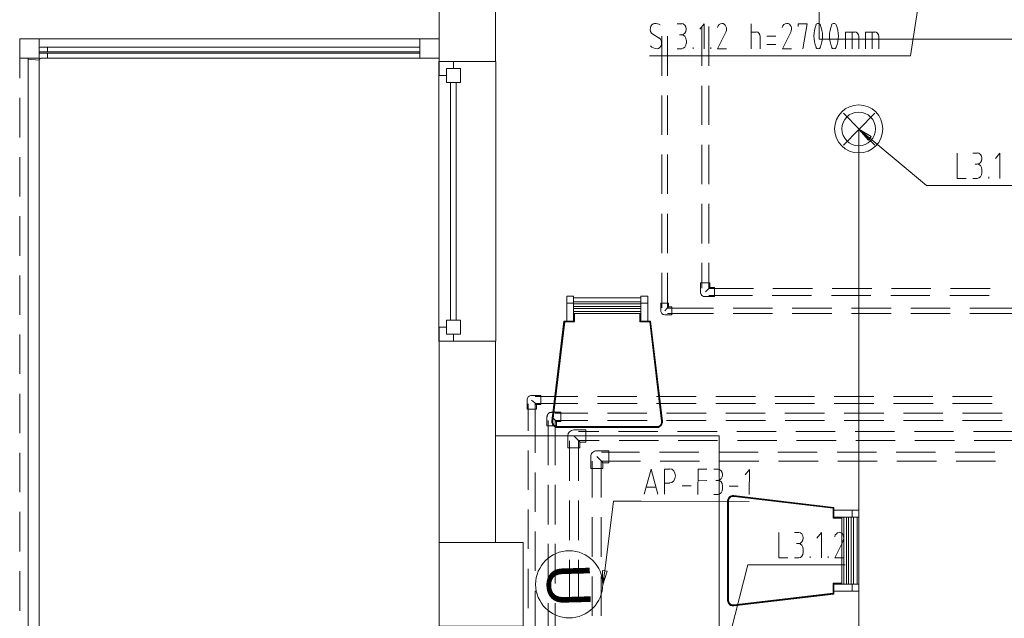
# Model space of a CAD drawing. Header units: millimetres. Extents: x 352 to 350573, y -22 to 37733.
# Tile 128 of 214: x 89579 to 96615, y 13919 to 18199. Entities that reach past the tile are written whole.
import ezdxf

# ---------------------------------------------------------------- set-up
doc = ezdxf.new("R2010")
doc.units = ezdxf.units.MM
for name, color, linetype in [('PDF _0', 1, 'Continuous'), ('PDF _DN-MultiRoom', 5, 'Continuous'), ('PDF _DN-Wifi', 5, 'Continuous'), ('PDF _PD-Socket Text', 1, 'Continuous'), ('PDF _Текст', 7, 'Continuous')]:
    doc.layers.add(name, color=color, linetype=linetype)
for name, color, linetype, true_color in [('PDF _PD-Lighting', 7, 'Continuous', 0xb80000), ('PDF _PD-Lighting Text', 7, 'Continuous', 0xb80000), ('PDF$_83$-$Floor$Plan$-$В_Этаж$02_Сводный$A-DETL-MBND', 7, 'Continuous', 0xdd3700), ('PDF$_83$new_ifc_RVT-1-В_Этаж$02_Сводный$A-COLS', 7, 'Continuous', 0xdcdcdc), ('PDF$_83$new_ifc_RVT-1-В_Этаж$02_Сводный$A-DETL-MBND', 7, 'Continuous', 0xbababa), ('PDF$_83$new_ifc_RVT-1-В_Этаж$02_Сводный$A-FLOR-HRAL', 7, 'Continuous', 0xbababa), ('PDF$_83$new_ifc_RVT-1-В_Этаж$02_Сводный$A-GENM', 7, 'Continuous', 0xdd6e6e), ('PDF$_83$new_ifc_RVT-1-В_Этаж$02_Сводный$A-GLAZ', 7, 'Continuous', 0xdddd6e), ('PDF$_83$new_ifc_RVT-1-В_Этаж$02_Сводный$A-PART', 7, 'Continuous', 0xbababa), ('PDF$_83$new_ifc_RVT-1-В_Этаж$02_Сводный$A-WALL', 7, 'Continuous', 0xdcdcdc), ('PDF$_83$new_ifc_RVT-1-В_Этаж$02_Сводный$I-FURN', 7, 'Continuous', 0xbababa)]:
    doc.layers.add(name, color=color, linetype=linetype, true_color=true_color)
doc.styles.add('PDF YuGothicUI', font='arial.ttf')

msp = doc.modelspace()

# ---------------------------------------------------------------- linework, layer by layer
at = {"layer": 'PDF _0', "lineweight": 0}
msp.add_lwpolyline([(96115.6, 19055.4), (95944.5, 17941.5), (95743.6, 17941.5), (94080.7, 17941.5)], dxfattribs=at)
at = {"layer": 'PDF _0', "color": 12, "lineweight": 0, "true_color": 0xb80000}
for points in [[(95654.1, 17352.7), (96057.9, 17014.5), (96258.8, 17014.5), (96710.3, 17014.5)], [(94661.5, 13823.9), (94782.8, 14301.3), (94983.7, 14301.3), (95477, 14301.3)]]:
    msp.add_lwpolyline(points, dxfattribs=at)
at = {"layer": 'PDF _0', "color": 5, "lineweight": 0}
msp.add_lwpolyline([(93760.4, 14257.5), (93822.1, 14756.8), (94021, 14756.8), (94792.8, 14754.8)], dxfattribs=at)
at = {"layer": 'PDF _DN-MultiRoom', "lineweight": 0}
msp.add_circle((93505.6, 14161.6), 239.7, dxfattribs=at)
at = {"layer": 'PDF _DN-Wifi', "lineweight": 0}
for points in [[(94040.9, 14806.5), (94090.6, 14985.6), (94138.3, 14806.5)], [(94186.1, 14806.5), (94186.1, 14985.6), (94225.9, 14985.6)], [(94424.8, 14804.5), (94426.8, 14985.6), (94490.4, 14985.6)], [(94538.2, 14985.6), (94570, 14985.6)], [(94792.8, 14804.5), (94794.8, 14983.6), (94762.9, 14943.8)], [(94124.4, 14856.3), (94056.8, 14856.3)], [(94225.9, 14886.1), (94186.1, 14886.1)], [(94313.4, 14866.2), (94377, 14866.2)], [(94426.8, 14906), (94490.4, 14904)], [(94570, 14904), (94554.1, 14904)], [(94601.8, 14864.2), (94601.8, 14844.3)], [(94649.6, 14864.2), (94713.2, 14864.2)], [(94570, 14804.5), (94538.2, 14804.5)], [(93746.5, 14158.1), (93760.4, 14257.5)]]:
    msp.add_lwpolyline(points, dxfattribs=at)
msp.add_lwpolyline([(93776.3, 14255.5), (93746.5, 14158.1), (93742.5, 14259.5)], close=True, dxfattribs=at)
for points in [[(94264.5, 14937.3), (94264.6, 14965.3), (94246.4, 14988.1), (94223.9, 14988.2)], [(94600.7, 14945.3), (94600.8, 14967.8), (94586.2, 14986.1), (94568, 14986.2)], [(94223.6, 14886.7), (94246.1, 14886.6), (94264.4, 14909.3), (94264.5, 14937.3)], [(94567.8, 14904.6), (94585.9, 14904.6), (94600.6, 14922.8), (94600.7, 14945.3)], [(94567.8, 14805.1), (94585.9, 14805.1), (94600.6, 14823.3), (94600.7, 14845.8)], [(94600.7, 14865.7), (94600.8, 14888.2), (94586.2, 14906.5), (94568, 14906.6)]]:
    msp.add_open_spline(points, degree=3, dxfattribs=at)
at = {"layer": 'PDF _PD-Lighting', "lineweight": 0}
for points in [[(95465.1, 17302.9), (95689.9, 17529.7)], [(95465.1, 17529.7), (95689.9, 17302.9)], [(95576.5, 17416.3), (95576.5, 12061.5), (98745.2, 12061.5)]]:
    msp.add_lwpolyline(points, dxfattribs=at)
for radius in [172.1, 120.3]:
    msp.add_circle((95574.5, 17418), radius, dxfattribs=at)
at = {"layer": 'PDF _PD-Lighting Text', "lineweight": 0}
msp.add_lwpolyline([(95644.1, 17338.7), (95576.5, 17416.3), (95664, 17364.6)], close=True, dxfattribs=at)
for points in [[(95576.5, 17416.3), (95654.1, 17352.7)], [(96278.7, 17245.2), (96278.7, 17064.2), (96342.3, 17064.2)], [(96390.1, 17245.2), (96421.9, 17245.2)], [(96583, 17064.2), (96583, 17245.2), (96551.2, 17205.5)], [(96421.9, 17165.7), (96406, 17165.7)], [(96453.7, 17125.9), (96453.7, 17104)], [(96421.9, 17064.2), (96390.1, 17064.2)], [(96503.5, 17064.2), (96503.5, 17074.2)], [(95003.6, 14532), (95003.6, 14351), (95067.3, 14351)], [(95115, 14532), (95146.8, 14532)], [(95308, 14351), (95308, 14532), (95276.1, 14492.2)], [(95146.8, 14452.5), (95130.9, 14452.5)], [(95463.1, 14470.4), (95403.4, 14351), (95467.1, 14351)], [(95178.7, 14410.7), (95178.7, 14390.8)], [(95228.4, 14351), (95228.4, 14361)], [(95355.7, 14351), (95355.7, 14361)], [(95146.8, 14351), (95115, 14351)]]:
    msp.add_lwpolyline(points, dxfattribs=at)
msp.add_arc((95417.7, 14493.3), 49.4, 334.03979, 23.66246, dxfattribs=at)
for points in [[(96453.7, 17206.5), (96453.7, 17229), (96439, 17247.2), (96420.9, 17247.2)], [(96420.9, 17165.7), (96439, 17165.7), (96453.7, 17183.9), (96453.7, 17206.5)], [(96453.7, 17126.9), (96453.7, 17149.4), (96439, 17167.7), (96420.9, 17167.7)], [(96420.9, 17064.2), (96439, 17064.2), (96453.7, 17082.5), (96453.7, 17105)], [(95178.7, 14493.2), (95178.7, 14515.8), (95164, 14534), (95145.9, 14534)], [(95434.6, 14532), (95419.8, 14532.2), (95406.7, 14520), (95402.7, 14502.3)], [(95462.9, 14513.1), (95457.1, 14526.1), (95446.1, 14534.1), (95434.1, 14534)], [(95145.9, 14452.5), (95164, 14452.5), (95178.7, 14470.7), (95178.7, 14493.2)], [(95178.7, 14411.7), (95178.7, 14434.2), (95164, 14452.5), (95145.9, 14452.5)], [(95145.9, 14351), (95164, 14351), (95178.7, 14369.3), (95178.7, 14391.8)]]:
    msp.add_open_spline(points, degree=3, dxfattribs=at)
at = {"layer": 'PDF _PD-Socket Text', "lineweight": 0}
for points in [[(94277.6, 18170.2), (94309.4, 18170.2)], [(94470.5, 17991.2), (94470.5, 18170.2), (94438.7, 18130.4)], [(94806.7, 17991.2), (94806.7, 18170.2)], [(95174.7, 17991.2), (95206.5, 18170.2), (95142.9, 18170.2), (95142.9, 18150.3)], [(94104.5, 18094.6), (94148.3, 18066.8)], [(94309.4, 18090.6), (94293.5, 18090.6)], [(94806.7, 18110.5), (94842.5, 18110.5)], [(95479, 17991.2), (95479, 18110.5), (95546.7, 18110.5)], [(95526.8, 17991.2), (95526.8, 18110.5)], [(95622.3, 17991.2), (95622.3, 18110.5), (95689.9, 18110.5)], [(95670, 17991.2), (95670, 18110.5)], [(94343.2, 18050.9), (94343.2, 18031)], [(94870.4, 18076.7), (94870.4, 17991.2)], [(94981.7, 18080.7), (94918.1, 18080.7)], [(94918.1, 18021), (94981.7, 18021)], [(95574.5, 18076.7), (95574.5, 17991.2)], [(95717.7, 18076.7), (95717.7, 17991.2)], [(94309.4, 17991.2), (94277.6, 17991.2)], [(94391, 17991.2), (94391, 18001.1)], [(94518.3, 17991.2), (94518.3, 18001.1)]]:
    msp.add_lwpolyline(points, dxfattribs=at)
for points in [[(94625.5, 18151.3, -0.219958), (94625.7, 18110.5), (94566, 17991.2), (94629.7, 17991.2)], [(95091, 18151.3, -0.219958), (95089.2, 18110.5), (95029.5, 17991.2), (95095.1, 17991.2)]]:
    msp.add_lwpolyline(points, format="xyb", dxfattribs=at)
for centre, radius, start, end in [((94115.1, 18082.7), 89.5, 62.63226, 89.14403), ((95460.1, 18081.7), 205.9, 157.24029, 202.75971), ((95110, 18081.7), 205.9, 337.24029, 22.75971), ((95571.5, 18081.7), 205.9, 157.24029, 202.75971), ((95223.4, 18081.7), 205.9, 337.24029, 22.75971)]:
    msp.add_arc(centre, radius, start, end, dxfattribs=at)
for points in [[(94117.3, 18172.2), (94102.2, 18172.1), (94089, 18159.1), (94085.5, 18140.8)], [(94341.2, 18131.4), (94341.2, 18153.9), (94326.5, 18172.2), (94308.4, 18172.2)], [(94597.2, 18172.2), (94582.3, 18172.4), (94569.3, 18160.2), (94565.2, 18142.5)], [(94625.5, 18151.3), (94619.7, 18164.3), (94608.6, 18172.3), (94596.7, 18172.2)], [(95060.6, 18172.2), (95045.8, 18172.4), (95032.7, 18160.2), (95028.7, 18142.5)], [(95091, 18151.3), (95085.2, 18164.3), (95074.1, 18172.3), (95062.2, 18172.2)], [(95285.1, 18172.2), (95278.5, 18172.2), (95272.2, 18168.5), (95268.3, 18162.1)], [(95301.9, 18162.1), (95297.9, 18168.5), (95291.7, 18172.2), (95285.1, 18172.2)], [(95396.5, 18172.2), (95389.9, 18172.2), (95383.6, 18168.5), (95379.7, 18162.1)], [(95413.3, 18162.1), (95409.3, 18168.5), (95403.1, 18172.2), (95396.5, 18172.2)], [(94085.5, 18140.8), (94082, 18122.5), (94089.1, 18103.6), (94102.6, 18095.1)], [(94308.4, 18090.6), (94326.5, 18090.6), (94341.2, 18108.9), (94341.2, 18131.4)], [(94341.2, 18051.9), (94341.2, 18074.4), (94326.5, 18092.6), (94308.4, 18092.6)], [(94870.4, 18077.7), (94870.4, 18096.9), (94857.4, 18112.5), (94841.5, 18112.5)], [(95574.5, 18077.7), (95574.5, 18096.9), (95561.6, 18112.5), (95545.7, 18112.5)], [(95717.7, 18077.7), (95717.7, 18096.9), (95704.8, 18112.5), (95688.9, 18112.5)], [(94086, 18011.4), (94100.1, 17999.1), (94116.6, 17992.1), (94133.7, 17991.3)], [(94133.5, 17991.2), (94148.7, 17991.3), (94161.8, 18004.2), (94165.3, 18022.6)], [(94165.3, 18022.6), (94168.8, 18040.9), (94161.7, 18059.8), (94148.2, 18068.3)], [(94308.4, 17991.2), (94326.5, 17991.2), (94341.2, 18009.4), (94341.2, 18032)], [(95268.3, 18001.3), (95272.2, 17994.9), (95278.5, 17991.2), (95285.1, 17991.2)], [(95285.1, 17991.2), (95291.7, 17991.2), (95297.9, 17994.9), (95301.9, 18001.3)], [(95379.7, 18001.3), (95383.6, 17994.9), (95389.9, 17991.2), (95396.5, 17991.2)], [(95396.5, 17991.2), (95403.1, 17991.2), (95409.3, 17994.9), (95413.3, 18001.3)]]:
    msp.add_open_spline(points, degree=3, dxfattribs=at)
at = {"layer": 'PDF$_83$-$Floor$Plan$-$В_Этаж$02_Сводный$A-DETL-MBND', "color": 150, "lineweight": 0, "true_color": 0x007fff}
for points in [[(94452.6, 18150.3), (94452.6, 17867.9)], [(94502.4, 17867.9), (94502.4, 18150.3)], [(94452.6, 17726.6), (94452.6, 17446.2)], [(94502.4, 17446.2), (94502.4, 17726.6)], [(94452.6, 17304.9), (94452.6, 17022.5)], [(94502.4, 17022.5), (94502.4, 17304.9)], [(94452.6, 16881.2), (94452.6, 16598.8)], [(94502.4, 16598.8), (94502.4, 16881.2)], [(94452.6, 16459.5), (94452.6, 16278.5)], [(94502.4, 16278.5), (94502.4, 16459.5)], [(94478.5, 16252.7), (94498.4, 16272.5), (94506.3, 16280.5), (94510.3, 16284.5)], [(94822.6, 16276.5), (94504.3, 16276.5)], [(95244.3, 16276.5), (94961.9, 16276.5)], [(95668, 16276.5), (95385.5, 16276.5)], [(96089.7, 16276.5), (95809.2, 16276.5)], [(96513.4, 16276.5), (96230.9, 16276.5)], [(94504.3, 16226.8), (94814.7, 16226.8)], [(94955.9, 16226.8), (95238.3, 16226.8)], [(95379.6, 16226.8), (95662, 16226.8)], [(95803.3, 16226.8), (96083.7, 16226.8)], [(96225, 16226.8), (96507.4, 16226.8)], [(93237.2, 15478.9), (93259.1, 15459), (93267.1, 15451), (93269.1, 15447), (93271.1, 15447)], [(93567.4, 15504.7), (93263.1, 15504.7)], [(93989.2, 15504.7), (93708.7, 15504.7)], [(94412.8, 15504.7), (94130.4, 15504.7)], [(94836.5, 15504.7), (94554.1, 15504.7)], [(95258.2, 15504.7), (94975.8, 15504.7)], [(95681.9, 15504.7), (95399.5, 15504.7)], [(96103.6, 15504.7), (95823.2, 15504.7)], [(96527.3, 15504.7), (96244.9, 15504.7)], [(93213.4, 15453), (93213.4, 15260.1)], [(93263.1, 15455), (93567.4, 15455)], [(93263.1, 15102.9), (93263.1, 15453)], [(93708.7, 15455), (93991.1, 15455)], [(94130.4, 15455), (94412.8, 15455)], [(94554.1, 15455), (94836.5, 15455)], [(94977.8, 15455), (95258.2, 15455)], [(95399.5, 15455), (95681.9, 15455)], [(95823.2, 15455), (96105.6, 15455)], [(96244.9, 15455), (96527.3, 15455)], [(93213.4, 15118.8), (93213.4, 14838.4)], [(93263.1, 14679.2), (93263.1, 14961.7)], [(93213.4, 14697.1), (93213.4, 14414.7)], [(93263.1, 14257.5), (93263.1, 14540)], [(93213.4, 14273.4), (93213.4, 13991)], [(93263.1, 13833.8), (93263.1, 14116.3)]]:
    msp.add_lwpolyline(points, dxfattribs=at)
at = {"layer": 'PDF$_83$-$Floor$Plan$-$В_Этаж$02_Сводный$A-DETL-MBND', "color": 220, "lineweight": 0, "true_color": 0xff00bf}
for points in [[(94168.2, 18080.7), (94168.2, 17798.2)], [(94208, 17798.2), (94208, 18080.7)], [(94168.2, 17657), (94168.2, 17376.5)], [(94208, 17376.5), (94208, 17657)], [(94168.2, 17235.3), (94168.2, 16952.8)], [(94208, 16952.8), (94208, 17235.3)], [(94168.2, 16811.6), (94168.2, 16529.2)], [(94208, 16529.2), (94208, 16811.6)], [(94168.2, 16389.9), (94168.2, 16139.3)], [(94208, 16139.3), (94208, 16389.9)], [(94188.1, 16117.4), (94206, 16135.3), (94211.9, 16143.3), (94215.9, 16145.2)], [(94536.2, 16137.3), (94208, 16137.3)], [(94957.9, 16137.3), (94677.4, 16137.3)], [(95381.6, 16137.3), (95099.1, 16137.3)], [(95805.3, 16137.3), (95522.8, 16137.3)], [(96227, 16137.3), (95946.5, 16137.3)], [(96696.4, 16137.3), (96368.2, 16137.3)], [(94208, 16097.5), (94536.2, 16097.5)], [(94677.4, 16097.5), (94957.9, 16097.5)], [(95099.1, 16097.5), (95381.6, 16097.5)], [(95522.8, 16097.5), (95805.3, 16097.5)], [(95946.5, 16097.5), (96227, 16097.5)], [(96368.2, 16097.5), (96696.4, 16097.5)], [(93380.5, 15359.5), (93402.3, 15337.6), (93410.3, 15329.7), (93412.3, 15327.7), (93414.3, 15325.7)], [(93639.1, 15385.4), (93406.3, 15385.4)], [(94060.8, 15385.4), (93780.3, 15385.4)], [(94484.5, 15385.4), (94202, 15385.4)], [(94906.2, 15385.4), (94625.7, 15385.4)], [(95329.8, 15385.4), (95047.4, 15385.4)], [(95753.5, 15385.4), (95471.1, 15385.4)], [(96175.2, 15385.4), (95894.8, 15385.4)], [(96598.9, 15385.4), (96316.5, 15385.4)], [(93356.6, 15333.7), (93356.6, 15013.4)], [(93406.3, 15013.4), (93406.3, 15333.7), (93639.1, 15333.7)], [(93780.3, 15333.7), (94062.8, 15333.7)], [(94202, 15333.7), (94484.5, 15333.7)], [(94625.7, 15333.7), (94908.1, 15333.7)], [(95049.4, 15333.7), (95329.8, 15333.7)], [(95471.1, 15333.7), (95753.5, 15333.7)], [(95894.8, 15333.7), (96177.2, 15333.7)], [(96316.5, 15333.7), (96598.9, 15333.7)], [(93356.6, 14872.2), (93356.6, 14589.7)], [(93406.3, 14589.7), (93406.3, 14872.2)], [(93356.6, 14450.5), (93356.6, 14168)], [(93406.3, 14168), (93406.3, 14450.5)], [(93356.6, 14026.8), (93356.6, 13744.3)], [(93406.3, 13744.3), (93406.3, 14026.8)]]:
    msp.add_lwpolyline(points, dxfattribs=at)
at = {"layer": 'PDF$_83$-$Floor$Plan$-$В_Этаж$02_Сводный$A-DETL-MBND', "color": 150, "lineweight": 0, "true_color": 0x007fff}
for points in [[(94478.5, 16218.8), (94544.1, 16218.8), (94544.1, 16284.5), (94510.3, 16284.5), (94510.3, 16318.3), (94444.7, 16318.3), (94444.7, 16252.7, 0.471924)], [(93205.4, 15478.9), (93205.4, 15413.2), (93271.1, 15413.2), (93271.1, 15447), (93302.9, 15447), (93302.9, 15512.7), (93237.2, 15512.7, 0.455509)]]:
    msp.add_lwpolyline(points, format="xyb", close=True, dxfattribs=at)
at = {"layer": 'PDF$_83$-$Floor$Plan$-$В_Этаж$02_Сводный$A-DETL-MBND', "color": 220, "lineweight": 0, "true_color": 0xff00bf}
msp.add_lwpolyline([(94188.1, 16089.5), (94239.8, 16089.5), (94239.8, 16145.2), (94215.9, 16145.2), (94215.9, 16171.1), (94160.2, 16171.1), (94160.2, 16117.4, 0.428571)], format="xyb", close=True, dxfattribs=at)
msp.add_lwpolyline([(93346.7, 15293.9), (93414.3, 15293.9), (93414.3, 15325.7), (93446.1, 15325.7), (93446.1, 15393.3), (93380.5, 15393.3), (93378.5, 15393.3), (93376.5, 15391.3), (93374.5, 15391.3), (93372.5, 15391.3), (93370.5, 15391.3), (93368.5, 15391.3), (93368.5, 15389.4), (93366.5, 15389.4), (93364.6, 15389.4), (93364.6, 15387.4), (93362.6, 15387.4), (93360.6, 15385.4), (93358.6, 15383.4), (93356.6, 15383.4), (93356.6, 15381.4), (93354.6, 15381.4), (93354.6, 15379.4), (93352.6, 15379.4), (93352.6, 15377.4), (93352.6, 15375.4), (93350.6, 15375.4), (93350.6, 15373.4), (93350.6, 15371.5), (93348.6, 15369.5), (93348.6, 15367.5), (93348.6, 15365.5), (93348.6, 15363.5), (93348.6, 15361.5), (93346.7, 15359.5)], close=True, dxfattribs=at)
at = {"layer": 'PDF$_83$-$Floor$Plan$-$В_Этаж$02_Сводный$A-DETL-MBND', "color": 5, "lineweight": 0}
msp.add_lwpolyline([(93495.8, 15222.3), (93495.8, 15136.7), (93581.4, 15136.7), (93581.4, 15178.5), (93625.1, 15178.5), (93625.1, 15266), (93539.6, 15266, 0.409816)], format="xyb", close=True, dxfattribs=at)
for points in [[(93539.6, 15222.3), (93567.4, 15194.4), (93577.4, 15184.5), (93581.4, 15180.5), (93581.4, 15178.5)], [(93716.6, 15254.1), (93571.4, 15254.1)], [(94138.3, 15254.1), (93857.9, 15254.1)], [(94562, 15254.1), (94279.6, 15254.1)], [(94985.7, 15254.1), (94703.3, 15254.1)], [(95407.4, 15254.1), (95125, 15254.1)], [(95831.1, 15254.1), (95548.7, 15254.1)], [(96252.8, 15254.1), (95972.3, 15254.1)], [(96676.5, 15254.1), (96394.1, 15254.1)], [(93507.8, 15188.5), (93507.8, 14902)], [(93571.4, 15190.4), (93720.6, 15190.4)], [(93571.4, 14902), (93571.4, 15188.5)], [(93861.8, 15190.4), (94144.3, 15190.4)], [(94285.5, 15190.4), (94566, 15190.4)], [(94707.2, 15190.4), (94989.7, 15190.4)], [(95130.9, 15190.4), (95413.4, 15190.4)], [(95554.6, 15190.4), (95835.1, 15190.4)], [(95976.3, 15190.4), (96258.8, 15190.4)], [(96400, 15190.4), (96680.5, 15190.4)], [(93507.8, 14760.8), (93507.8, 14478.3)], [(93571.4, 14478.3), (93571.4, 14760.8)], [(93507.8, 14337.1), (93507.8, 14056.6)], [(93571.4, 14056.6), (93571.4, 14337.1)]]:
    msp.add_lwpolyline(points, dxfattribs=at)
at = {"layer": 'PDF$_83$-$Floor$Plan$-$В_Этаж$02_Сводный$A-DETL-MBND', "color": 1, "lineweight": 0}
msp.add_lwpolyline([(93660.9, 15075.1), (93660.9, 14989.5), (93746.5, 14989.5), (93746.5, 15031.3), (93788.2, 15031.3), (93788.2, 15116.8), (93702.7, 15116.8, 0.431877)], format="xyb", close=True, dxfattribs=at)
for points in [[(93702.7, 15075.1), (93730.6, 15047.2), (93742.5, 15035.3), (93744.5, 15033.3), (93746.5, 15031.3)], [(94009, 15106.9), (93736.5, 15106.9)], [(94432.7, 15106.9), (94150.3, 15106.9)], [(94856.4, 15106.9), (94574, 15106.9)], [(95278.1, 15106.9), (94995.7, 15106.9)], [(95701.8, 15106.9), (95419.4, 15106.9)], [(96123.5, 15106.9), (95843.1, 15106.9)], [(96547.2, 15106.9), (96264.8, 15106.9)], [(93670.9, 15041.3), (93670.9, 14782.7)], [(93734.5, 14782.7), (93734.5, 15041.3)], [(93736.5, 15043.2), (94015, 15043.2)], [(94156.2, 15043.2), (94436.7, 15043.2)], [(94577.9, 15043.2), (94860.4, 15043.2)], [(95001.6, 15043.2), (95284.1, 15043.2)], [(95425.3, 15043.2), (95705.8, 15043.2)], [(95847, 15043.2), (96129.5, 15043.2)], [(96270.7, 15043.2), (96551.2, 15043.2)], [(93670.9, 14641.4), (93670.9, 14359)], [(93734.5, 14359), (93734.5, 14641.4)], [(93670.9, 14217.7), (93670.9, 13937.3)], [(93734.5, 13937.3), (93734.5, 14217.7)]]:
    msp.add_lwpolyline(points, dxfattribs=at)
at = {"layer": 'PDF$_83$new_ifc_RVT-1-В_Этаж$02_Сводный$A-COLS', "lineweight": 0}
for points in [[(89579.2, 17923.6), (89718.4, 17923.6), (89718.4, 18062.8), (89579.2, 18062.8)], [(92437.6, 17923.6), (92576.8, 17923.6), (92576.8, 18062.8), (92437.6, 18062.8)], [(92576.8, 13861.7), (93177.6, 13861.7), (93177.6, 14460.4), (92576.8, 14460.4)], [(92576.8, 13861.7), (93177.6, 13861.7), (93177.6, 14460.4), (92576.8, 14460.4)]]:
    msp.add_lwpolyline(points, close=True, dxfattribs=at)
at = {"layer": 'PDF$_83$new_ifc_RVT-1-В_Этаж$02_Сводный$A-DETL-MBND', "lineweight": 0}
for points in [[(89579.2, 17923.6), (89579.2, 17780.3)], [(89579.2, 17639.1), (89579.2, 17356.6)], [(89579.2, 17215.4), (89579.2, 16934.9)], [(89579.2, 16793.7), (89579.2, 16511.2)], [(89579.2, 16370), (89579.2, 16087.6)], [(89579.2, 15948.3), (89579.2, 15665.9)], [(89579.2, 15524.6), (89579.2, 15242.2)], [(89579.2, 15100.9), (89579.2, 14820.5)], [(89579.2, 14679.2), (89579.2, 14396.8)], [(89579.2, 14255.5), (89579.2, 13973.1)]]:
    msp.add_lwpolyline(points, dxfattribs=at)
at = {"layer": 'PDF$_83$new_ifc_RVT-1-В_Этаж$02_Сводный$A-FLOR-HRAL', "lineweight": 0}
for points in [[(89638.9, 4817), (89638.9, 4809), (89638.9, 4817), (89638.9, 4868.7), (89638.9, 17915.6), (89718.4, 17909.6), (89718.4, 17915.6), (89720.4, 17917.6), (89722.4, 17919.6), (89724.4, 17921.6), (89726.4, 17921.6), (89730.4, 17923.6), (89778.1, 17923.6), (89778.1, 17959.4), (89778.1, 17923.6), (92437.6, 17923.6)], [(92437.6, 18003.1), (89778.1, 18003.1), (89778.1, 17969.3), (89778.1, 18003.1), (89726.4, 18003.1), (89718.4, 18001.1)], [(89638.9, 17915.6), (89718.4, 17909.6), (89718.4, 4868.7), (89638.9, 4868.7), (89718.4, 4868.7), (89718.4, 4822.9), (89718.4, 4817), (89720.4, 4815), (89722.4, 4813), (89724.4, 4811), (89726.4, 4811), (89730.4, 4809), (89726.4, 4729.4), (89718.4, 4729.4)]]:
    msp.add_lwpolyline(points, dxfattribs=at)
msp.add_lwpolyline([(89638.9, 17923.6), (89638.9, 17915.6)], close=True, dxfattribs=at)
at = {"layer": 'PDF$_83$new_ifc_RVT-1-В_Этаж$02_Сводный$A-GENM', "lineweight": 0}
msp.add_lwpolyline([(89718.4, 18062.8), (92437.6, 18062.8)], dxfattribs=at)
msp.add_lwpolyline([(92980.6, 15900.6), (92980.6, 17899.7), (92574.9, 17899.7), (92574.9, 15900.6)], close=True, dxfattribs=at)
at = {"layer": 'PDF$_83$new_ifc_RVT-1-В_Этаж$02_Сводный$A-GLAZ', "lineweight": 0}
for points in [[(92678.3, 17850), (92678.3, 17899.7), (92576.8, 17899.7), (92576.8, 17800.2), (92628.6, 17800.2), (92628.6, 17850)], [(92628.6, 17850), (92628.6, 17750.5), (92728, 17750.5), (92728, 17850)], [(92628.6, 16049.8), (92628.6, 15950.3), (92728, 15950.3), (92728, 16049.8)], [(92678.3, 15900.6), (92678.3, 15950.3), (92628.6, 15950.3), (92628.6, 16000), (92576.8, 16000), (92576.8, 15900.6)]]:
    msp.add_lwpolyline(points, close=True, dxfattribs=at)
at = {"layer": 'PDF$_83$new_ifc_RVT-1-В_Этаж$02_Сводный$A-GLAZ', "color": 9, "lineweight": 0, "true_color": 0xbababa}
for points in [[(92658.4, 17750.5), (92658.4, 16049.8)], [(92698.2, 16049.8), (92698.2, 17750.5)]]:
    msp.add_lwpolyline(points, dxfattribs=at)
at = {"layer": 'PDF$_83$new_ifc_RVT-1-В_Этаж$02_Сводный$A-PART', "lineweight": 0}
for points in [[(89638.9, 4817), (89638.9, 4809), (89638.9, 4817), (89638.9, 4868.7), (89638.9, 17915.6), (89718.4, 17909.6), (89718.4, 17915.6), (89720.4, 17917.6), (89722.4, 17919.6), (89724.4, 17921.6), (89726.4, 17921.6), (89730.4, 17923.6), (89778.1, 17923.6), (89778.1, 17959.4), (89778.1, 17923.6), (92437.6, 17923.6)], [(92437.6, 18003.1), (89778.1, 18003.1), (89778.1, 17969.3), (89778.1, 18003.1), (89726.4, 18003.1), (89718.4, 18001.1)], [(89638.9, 17915.6), (89718.4, 17909.6), (89718.4, 4868.7), (89638.9, 4868.7), (89718.4, 4868.7), (89718.4, 4822.9), (89718.4, 4817), (89720.4, 4815), (89722.4, 4813), (89724.4, 4811), (89726.4, 4811), (89730.4, 4809), (89726.4, 4729.4), (89718.4, 4729.4)]]:
    msp.add_lwpolyline(points, dxfattribs=at)
msp.add_lwpolyline([(89638.9, 17923.6), (89638.9, 17915.6)], close=True, dxfattribs=at)
at = {"layer": 'PDF$_83$new_ifc_RVT-1-В_Этаж$02_Сводный$A-WALL', "lineweight": 0}
for points in [[(92978.7, 17899.7), (92978.7, 22059), (92576.8, 22059), (92576.8, 17899.7)], [(89718.4, 17959.4), (92437.6, 17959.4), (92437.6, 17969.3), (89718.4, 17969.3)], [(92978.7, 14460.4), (92978.7, 15900.6), (92576.8, 15900.6), (92576.8, 14460.4)]]:
    msp.add_lwpolyline(points, close=True, dxfattribs=at)
at = {"layer": 'PDF$_83$new_ifc_RVT-1-В_Этаж$02_Сводный$I-FURN', "lineweight": 0}
for points in [[(99176.9, 14460.4), (98377.2, 14460.4), (98377.2, 15580.3), (98377.2, 17579.4), (98377.2, 18060.8), (95292.1, 18060.8), (95292.1, 19240.4)], [(93468, 16043.8), (93468, 16041.8), (93382.5, 15327.7), (93382.5, 15315.8), (93386.4, 15305.8), (93392.4, 15295.9), (93400.4, 15289.9), (93412.3, 15283.9), (93422.2, 15283.9), (94132.4, 15283.9), (94144.3, 15283.9), (94154.3, 15289.9), (94162.2, 15295.9), (94168.2, 15305.8), (94172.2, 15315.8), (94172.2, 15327.7), (94086.6, 16043.8), (94066.7, 16043.8), (94017, 16043.8), (94017, 16173.1), (94017, 16222.8), (94066.7, 16222.8), (94066.7, 16173.1), (94066.7, 16043.8)], [(93382.5, 15327.7), (93384.4, 15327.7), (93470, 16041.8), (93539.6, 16041.8), (93539.6, 16097.5), (93539.6, 16041.8), (93468, 16041.8), (93470, 16041.8), (93470, 16039.8), (93539.6, 16039.8), (93539.6, 16041.8), (93537.6, 16043.8), (93487.9, 16043.8), (93487.9, 16173.1), (93487.9, 16222.8), (93537.6, 16222.8), (93537.6, 16173.1), (93537.6, 16043.8)], [(93537.6, 16210.9), (94017, 16210.9)], [(93537.6, 16173.1), (93487.9, 16173.1)], [(94017, 16181), (93537.6, 16181)], [(94017, 16167.1), (93537.6, 16167.1)], [(94017, 16147.2), (93537.6, 16147.2)], [(94017, 16133.3), (93537.6, 16133.3)], [(94017, 16113.4), (93537.6, 16113.4)], [(94066.7, 16173.1), (94017, 16173.1)], [(93422.2, 15289.9), (93412.3, 15289.9), (93404.3, 15293.9), (93402.3, 15291.9), (93396.4, 15299.8), (93394.4, 15297.9), (93388.4, 15307.8), (93388.4, 15305.8), (93384.4, 15315.8), (93382.5, 15327.7), (93468, 16043.8), (93487.9, 16043.8)], [(93412.3, 15289.9), (93404.3, 15293.9), (93396.4, 15299.8), (93390.4, 15307.8), (93388.4, 15307.8), (93386.4, 15317.7), (93384.4, 15315.8), (93384.4, 15327.7), (93470, 16039.8), (93472, 16039.8), (93541.6, 16039.8), (93541.6, 16097.5)], [(94172.2, 15315.8), (94170.2, 15315.8), (94170.2, 15327.7), (94084.6, 16039.8), (94013, 16039.8), (94011, 16037.8), (94011, 16097.5), (94011, 16037.8), (94082.6, 16037.8), (94166.2, 15327.7), (94166.2, 15317.7), (94164.2, 15307.8), (94160.2, 15299.8), (94160.2, 15297.9), (94152.3, 15291.9), (94152.3, 15289.9), (94142.3, 15285.9), (94144.3, 15285.9), (94132.4, 15283.9), (93422.2, 15283.9), (93412.3, 15285.9), (93412.3, 15283.9)], [(93468, 16043.8), (93468, 16043.8)], [(93537.6, 16097.5), (94017, 16097.5), (94017, 16041.8), (94017, 16043.8)], [(93537.6, 16043.8), (93537.6, 16043.8)], [(93543.6, 16037.8), (93543.6, 16097.5), (93543.6, 16037.8), (93541.6, 16039.8), (93539.6, 16039.8), (93539.6, 16097.5)], [(93539.6, 16041.8), (93539.6, 16041.8)], [(94013, 16097.5), (94013, 16039.8), (94015, 16039.8), (94015, 16097.5), (94015, 16041.8), (94017, 16041.8), (94086.6, 16041.8), (94086.6, 16043.8)], [(94172.2, 15327.7), (94170.2, 15327.7), (94086.6, 16041.8), (94084.6, 16039.8), (94015, 16039.8), (94015, 16041.8), (94086.6, 16041.8), (94172.2, 15327.7), (94172.2, 15315.8), (94168.2, 15305.8), (94162.2, 15295.9), (94154.3, 15289.9), (94144.3, 15285.9), (94144.3, 15283.9)], [(94017, 16043.8), (94017, 16043.8)], [(94086.6, 16043.8), (94086.6, 16043.8)], [(94086.6, 16041.8), (94086.6, 16041.8)], [(93392.4, 15307.8), (93388.4, 15317.7), (93388.4, 15327.7), (93474, 16037.8)], [(93543.6, 16037.8), (93543.6, 16037.8)], [(94011, 16037.8), (94082.6, 16037.8), (94084.6, 16039.8), (94168.2, 15327.7), (94170.2, 15327.7), (94170.2, 15317.7), (94170.2, 15315.8), (94168.2, 15305.8), (94162.2, 15297.9), (94162.2, 15295.9)], [(94011, 16037.8), (94011, 16037.8)], [(94082.6, 16037.8), (94166.2, 15327.7), (94168.2, 15327.7), (94168.2, 15317.7), (94170.2, 15317.7), (94166.2, 15307.8), (94168.2, 15305.8)], [(94082.6, 16037.8), (94082.6, 16037.8)], [(94084.6, 16039.8), (94084.6, 16039.8)], [(93382.5, 15327.7), (93382.5, 15327.7)], [(94150.3, 15293.9), (94142.3, 15289.9), (94132.4, 15287.9), (94132.4, 15285.9), (93422.2, 15285.9), (93412.3, 15285.9), (93402.3, 15289.9), (93392.4, 15295.9), (93386.4, 15305.8), (93384.4, 15315.8), (93382.5, 15315.8)], [(93384.4, 15327.7), (93384.4, 15327.7)], [(93384.4, 15315.8), (93384.4, 15315.8)], [(93386.4, 15317.7), (93386.4, 15317.7)], [(93386.4, 15305.8), (93386.4, 15305.8)], [(94132.4, 15289.9), (93422.2, 15289.9), (93422.2, 15287.9), (93412.3, 15289.9), (93412.3, 15287.9), (93402.3, 15291.9), (93394.4, 15297.9), (93388.4, 15305.8), (93386.4, 15305.8)], [(93388.4, 15327.7), (93388.4, 15327.7)], [(93388.4, 15317.7), (93388.4, 15327.7)], [(93388.4, 15317.7), (93388.4, 15317.7)], [(93390.4, 15307.8), (93390.4, 15307.8)], [(94142.3, 15289.9), (94132.4, 15289.9), (94132.4, 15287.9), (93422.2, 15287.9), (93422.2, 15285.9), (93412.3, 15287.9), (93412.3, 15285.9), (93402.3, 15291.9), (93402.3, 15289.9), (93394.4, 15297.9), (93392.4, 15295.9)], [(93392.4, 15295.9), (93392.4, 15295.9)], [(93394.4, 15297.9), (93394.4, 15297.9)], [(93396.4, 15299.8), (93396.4, 15299.8)], [(93404.3, 15293.9), (93396.4, 15299.8)], [(93396.4, 15299.8), (93396.4, 15299.8)], [(94166.2, 15317.7), (94162.2, 15307.8), (94164.2, 15307.8), (94158.2, 15299.8), (94160.2, 15299.8), (94152.3, 15291.9), (94142.3, 15285.9), (94132.4, 15283.9), (93422.2, 15283.9), (93412.3, 15285.9), (93402.3, 15289.9), (93400.4, 15289.9)], [(93402.3, 15291.9), (93402.3, 15291.9)], [(93402.3, 15289.9), (93402.3, 15289.9)], [(93404.3, 15293.9), (93404.3, 15293.9)], [(93412.3, 15289.9), (93412.3, 15289.9)], [(93412.3, 15285.9), (93412.3, 15285.9)], [(93412.3, 15285.9), (93412.3, 15285.9)], [(94158.2, 15299.8), (94150.3, 15293.9), (94142.3, 15289.9), (94142.3, 15287.9), (94132.4, 15285.9), (93422.2, 15285.9), (93422.2, 15283.9)], [(93422.2, 15285.9), (93422.2, 15285.9)], [(93422.2, 15283.9), (93422.2, 15283.9)], [(93422.2, 15283.9), (93422.2, 15283.9)], [(93422.2, 15283.9), (93422.2, 15283.9)], [(94162.2, 15307.8), (94158.2, 15299.8), (94150.3, 15293.9), (94152.3, 15291.9), (94142.3, 15287.9), (94142.3, 15285.9), (94132.4, 15285.9), (94132.4, 15283.9)], [(94132.4, 15285.9), (94132.4, 15285.9)], [(94132.4, 15283.9), (94132.4, 15283.9)], [(94132.4, 15283.9), (94132.4, 15283.9)], [(94142.3, 15289.9), (94142.3, 15289.9)], [(94142.3, 15285.9), (94142.3, 15285.9)], [(94150.3, 15293.9), (94150.3, 15293.9)], [(94166.2, 15327.7), (94166.2, 15317.7), (94168.2, 15317.7), (94164.2, 15307.8), (94166.2, 15307.8), (94160.2, 15297.9), (94162.2, 15297.9), (94152.3, 15289.9), (94154.3, 15289.9)], [(94152.3, 15291.9), (94152.3, 15291.9)], [(94154.3, 15289.9), (94154.3, 15289.9)], [(94158.2, 15299.8), (94158.2, 15299.8)], [(94162.2, 15295.9), (94162.2, 15295.9)], [(94164.2, 15307.8), (94164.2, 15307.8)], [(94166.2, 15327.7), (94166.2, 15327.7)], [(94166.2, 15317.7), (94166.2, 15317.7)], [(94168.2, 15305.8), (94168.2, 15305.8)], [(94168.2, 15305.8), (94168.2, 15305.8)], [(94170.2, 15327.7), (94170.2, 15327.7)], [(94172.2, 15327.7), (94172.2, 15327.7)], [(94172.2, 15315.8), (94172.2, 15315.8)], [(92978.7, 15222.3), (94577.9, 15222.3), (94577.9, 11940.1), (92980.6, 11940.1)], [(95397.5, 14164), (95397.5, 14112.3), (95397.5, 14092.4), (94681.4, 14008.9), (94671.4, 14008.9), (94659.5, 14010.9), (94651.5, 14016.8), (94643.6, 14026.8), (94639.6, 14036.7), (94637.6, 14046.7), (94637.6, 14756.8), (94639.6, 14768.7), (94643.6, 14778.7), (94651.5, 14786.6), (94659.5, 14792.6), (94671.4, 14796.6), (94681.4, 14796.6), (95395.5, 14711.1), (95397.5, 14711.1)], [(95391.5, 14098.4), (94681.4, 14014.8), (94681.4, 14012.9), (94671.4, 14012.9), (94671.4, 14010.9), (94661.5, 14014.8), (94661.5, 14012.9), (94651.5, 14018.8), (94643.6, 14026.8), (94639.6, 14036.7), (94637.6, 14046.7), (94637.6, 14756.8), (94639.6, 14768.7), (94643.6, 14778.7), (94651.5, 14786.6), (94659.5, 14792.6)], [(94655.5, 14022.8), (94649.6, 14028.8), (94647.6, 14028.8), (94643.6, 14038.7), (94641.6, 14036.7), (94641.6, 14048.7), (94639.6, 14048.7), (94639.6, 14756.8), (94639.6, 14768.7), (94645.6, 14778.7), (94643.6, 14778.7)], [(94645.6, 14038.7), (94643.6, 14048.7), (94643.6, 14756.8), (94645.6, 14766.8), (94643.6, 14766.8), (94647.6, 14776.7), (94653.5, 14784.7), (94651.5, 14784.7), (94661.5, 14790.6), (94661.5, 14792.6), (94651.5, 14786.6), (94645.6, 14778.7), (94645.6, 14776.7), (94641.6, 14768.7), (94641.6, 14766.8), (94641.6, 14756.8), (94643.6, 14756.8)], [(94643.6, 14048.7), (94643.6, 14756.8), (94643.6, 14766.8), (94641.6, 14766.8), (94647.6, 14776.7), (94645.6, 14776.7), (94651.5, 14784.7), (94651.5, 14786.6)], [(94643.6, 14778.7), (94643.6, 14778.7)], [(94645.6, 14766.8), (94649.6, 14774.7), (94647.6, 14776.7), (94653.5, 14782.7), (94653.5, 14784.7), (94661.5, 14790.6), (94671.4, 14794.6), (94671.4, 14796.6)], [(94647.6, 14776.7), (94647.6, 14776.7)], [(94649.6, 14774.7), (94655.5, 14782.7), (94653.5, 14782.7), (94661.5, 14788.6), (94661.5, 14790.6), (94671.4, 14792.6), (94671.4, 14794.6), (94681.4, 14794.6), (94681.4, 14792.6), (95393.5, 14709.1), (95391.5, 14707.1), (95391.5, 14637.5), (95391.5, 14635.5), (95391.5, 14707.1)], [(94651.5, 14786.6), (94651.5, 14786.6)], [(94651.5, 14786.6), (94651.5, 14786.6)], [(94655.5, 14782.7), (94663.5, 14788.6), (94661.5, 14788.6), (94671.4, 14792.6), (94681.4, 14792.6), (95391.5, 14707.1), (94681.4, 14790.6), (94671.4, 14790.6)], [(94659.5, 14792.6), (94659.5, 14792.6)], [(94661.5, 14790.6), (94661.5, 14790.6)], [(94663.5, 14788.6), (94671.4, 14790.6), (94671.4, 14792.6), (94681.4, 14792.6), (94681.4, 14790.6)], [(94671.4, 14796.6), (94671.4, 14796.6)], [(94671.4, 14796.6), (94671.4, 14796.6)], [(94671.4, 14792.6), (94671.4, 14792.6)], [(94681.4, 14796.6), (94681.4, 14796.6)], [(94681.4, 14796.6), (94681.4, 14796.6)], [(94681.4, 14796.6), (95397.5, 14711.1), (95397.5, 14641.4), (95453.2, 14641.4), (95395.5, 14641.4), (95395.5, 14639.4), (95395.5, 14709.1), (95393.5, 14709.1), (95393.5, 14637.5), (95453.2, 14637.5), (95391.5, 14637.5), (95393.5, 14637.5), (95395.5, 14639.4), (95453.2, 14639.4)], [(95397.5, 14641.4), (95397.5, 14691.2), (95526.8, 14691.2), (95576.5, 14691.2), (95576.5, 14641.4), (95526.8, 14641.4), (95397.5, 14641.4), (95395.5, 14641.4), (95395.5, 14711.1), (95395.5, 14709.1), (94681.4, 14794.6), (94681.4, 14796.6), (95397.5, 14711.1), (95397.5, 14691.2)], [(94681.4, 14792.6), (94681.4, 14792.6)], [(94637.6, 14756.8), (94637.6, 14756.8)], [(94663.5, 14016.8), (94655.5, 14022.8), (94653.5, 14020.8), (94647.6, 14028.8), (94641.6, 14036.7), (94639.6, 14048.7), (94639.6, 14046.7), (94639.6, 14756.8), (94637.6, 14756.8)], [(94639.6, 14768.7), (94639.6, 14768.7)], [(94639.6, 14768.7), (94639.6, 14768.7)], [(94649.6, 14028.8), (94645.6, 14038.7), (94643.6, 14038.7), (94643.6, 14048.7), (94641.6, 14048.7), (94641.6, 14756.8), (94639.6, 14756.8), (94641.6, 14768.7), (94639.6, 14768.7)], [(94639.6, 14756.8), (94639.6, 14756.8)], [(94643.6, 14756.8), (94643.6, 14756.8)], [(95391.5, 14707.1), (95391.5, 14707.1)], [(95397.5, 14711.1), (95397.5, 14711.1)], [(95397.5, 14711.1), (95397.5, 14711.1)], [(95391.5, 14635.5), (95453.2, 14635.5)], [(95397.5, 14641.4), (95397.5, 14641.4)], [(95397.5, 14641.4), (95397.5, 14641.4)], [(95453.2, 14164), (95453.2, 14641.4)], [(95467.1, 14164), (95467.1, 14641.4)], [(95487, 14164), (95487, 14641.4)], [(95500.9, 14164), (95500.9, 14641.4)], [(95520.8, 14164), (95520.8, 14641.4)], [(95526.8, 14641.4), (95526.8, 14691.2)], [(95536.7, 14164), (95536.7, 14641.4)], [(95564.6, 14641.4), (95564.6, 14164)], [(95397.5, 14112.3), (95526.8, 14112.3), (95576.5, 14112.3), (95576.5, 14164), (95526.8, 14164), (95397.5, 14164), (95395.5, 14164), (95453.2, 14164), (95397.5, 14164), (95397.5, 14092.4), (94681.4, 14008.9), (94671.4, 14008.9), (94659.5, 14012.9), (94659.5, 14010.9)], [(95391.5, 14170), (95391.5, 14098.4), (94681.4, 14012.9), (94681.4, 14010.9), (94671.4, 14010.9), (94661.5, 14012.9), (94671.4, 14008.9), (94681.4, 14008.9), (94681.4, 14010.9), (95395.5, 14094.4), (94681.4, 14008.9)], [(95453.2, 14170), (95391.5, 14170), (95391.5, 14168), (95391.5, 14098.4), (95393.5, 14096.4), (94681.4, 14010.9), (94671.4, 14010.9), (94671.4, 14008.9)], [(95453.2, 14168), (95391.5, 14168), (95393.5, 14166), (95453.2, 14166), (95395.5, 14166), (95395.5, 14164), (95395.5, 14094.4), (95397.5, 14092.4)], [(95397.5, 14164), (95397.5, 14164)], [(95397.5, 14164), (95397.5, 14164)], [(95526.8, 14112.3), (95526.8, 14164)], [(95391.5, 14098.4), (95391.5, 14098.4)], [(95395.5, 14094.4), (95395.5, 14094.4)], [(95397.5, 14092.4), (95397.5, 14092.4)], [(95397.5, 14092.4), (95397.5, 14092.4)], [(94637.6, 14046.7), (94637.6, 14046.7)], [(94681.4, 14014.8), (94671.4, 14014.8), (94671.4, 14012.9), (94661.5, 14016.8), (94661.5, 14014.8), (94653.5, 14020.8), (94651.5, 14018.8), (94645.6, 14026.8), (94639.6, 14036.7), (94639.6, 14046.7), (94637.6, 14046.7)], [(94639.6, 14036.7), (94639.6, 14036.7)], [(94639.6, 14036.7), (94639.6, 14036.7)], [(94671.4, 14014.8), (94663.5, 14016.8), (94661.5, 14016.8), (94653.5, 14020.8), (94647.6, 14028.8), (94645.6, 14026.8), (94641.6, 14036.7), (94639.6, 14036.7)], [(94641.6, 14036.7), (94641.6, 14036.7)], [(94643.6, 14048.7), (94643.6, 14048.7)], [(94643.6, 14026.8), (94645.6, 14026.8), (94651.5, 14018.8), (94661.5, 14012.9), (94659.5, 14012.9), (94651.5, 14018.8), (94651.5, 14016.8)], [(94643.6, 14026.8), (94643.6, 14026.8)], [(94645.6, 14026.8), (94645.6, 14026.8)], [(94647.6, 14028.8), (94647.6, 14028.8)], [(94651.5, 14018.8), (94651.5, 14018.8)], [(94651.5, 14018.8), (94651.5, 14018.8)], [(94653.5, 14020.8), (94653.5, 14020.8)], [(94661.5, 14012.9), (94661.5, 14012.9)], [(94671.4, 14010.9), (94671.4, 14010.9)], [(94671.4, 14008.9), (94671.4, 14008.9)], [(94671.4, 14008.9), (94671.4, 14008.9)], [(94681.4, 14010.9), (94681.4, 14010.9)], [(94681.4, 14008.9), (94681.4, 14008.9)], [(94681.4, 14008.9), (94681.4, 14008.9)]]:
    msp.add_lwpolyline(points, dxfattribs=at)
for points in [[(93472, 16037.8), (93388.4, 15327.7), (93386.4, 15327.7), (93386.4, 15317.7), (93390.4, 15307.8), (93396.4, 15299.8), (93392.4, 15307.8), (93390.4, 15307.8), (93388.4, 15317.7), (93386.4, 15317.7), (93384.4, 15327.7), (93386.4, 15327.7), (93472, 16039.8), (93472, 16037.8), (93543.6, 16037.8), (93474, 16037.8)], [(94681.4, 14796.6), (94671.4, 14796.6), (94661.5, 14792.6), (94659.5, 14792.6), (94671.4, 14796.6)], [(95395.5, 14094.4), (95393.5, 14096.4), (95393.5, 14166), (95395.5, 14166)]]:
    msp.add_lwpolyline(points, close=True, dxfattribs=at)

# ---------------------------------------------------------------- texts
at = {"layer": 'PDF _Текст', "color": 5, "insert": (93495.2, 14309.5), "char_height": 308.4, "attachment_point": 4, "rotation": 271.54881, "style": 'PDF YuGothicUI'}
msp.add_mtext('U', dxfattribs=at)

doc.saveas('drawing.dxf')
